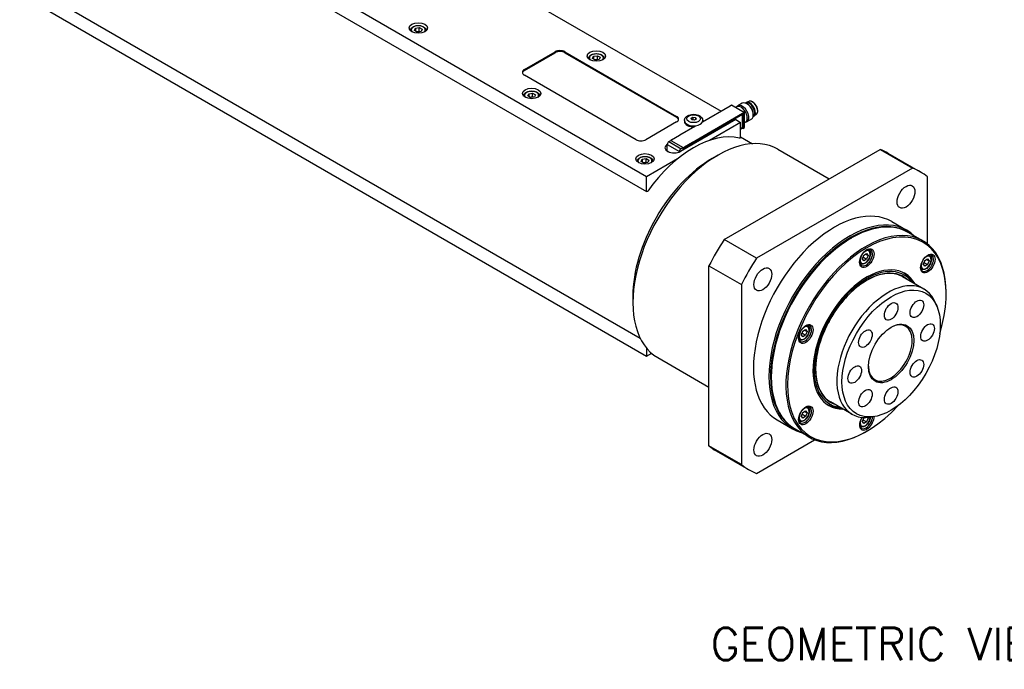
# Model space of a CAD drawing. Extents: x 47048 to 48733, y 3413 to 4601.
# Tile 9 of 22: x 48171 to 48386, y 4230 to 4372. Entities that reach past the tile are written whole.
import ezdxf

# ---------------------------------------------------------------- set-up
doc = ezdxf.new("R2010")
doc.units = 0
doc.header["$LTSCALE"] = 25.4
doc.layers.get('0').update_dxf_attribs({"linetype": 'CONTINUOUS'})
doc.layers.add('ATA-TEXT', color=7, linetype='CONTINUOUS')
doc.styles.get("Standard").update_dxf_attribs({"font": 'simplex.shx'})

msp = doc.modelspace()

# ---------------------------------------------------------------- linework, layer by layer
for p, q in [((48307.9996464, 4337.5040481), (48177.1848919, 4413.0299818)), ((48177.1848919, 4409.7639955), (48307.9996464, 4334.2380618)), ((48267.8713366, 4384.3505394), (48324.2984577, 4351.7723259)), ((48171.1220763, 4380.4834694), (48306.5939764, 4302.2687314)), ((48177.1848919, 4373.838146), (48307.9996464, 4298.3122122)), ((48257.3121021, 4369.4221294), (48257.5362459, 4369.9050923)), ((48257.9244745, 4369.068576), (48257.3121021, 4369.4221294)), ((48257.5362459, 4369.9050923), (48258.3727622, 4370.0345018)), ((48257.5362459, 4369.9050923), (48257.5362459, 4369.2927199)), ((48258.7609908, 4369.1979855), (48257.9244745, 4369.068576)), ((48258.3727622, 4369.2180052), (48258.3727622, 4370.0345018)), ((48258.3727622, 4370.0345018), (48258.9851347, 4369.6809484)), ((48258.9851347, 4369.6809484), (48258.7609908, 4369.1979855)), ((48281.3063654, 4360.8762627), (48288.0238799, 4364.7546215)), ((48281.3063654, 4360.6721386), (48288.0238799, 4364.5504974)), ((48288.0238799, 4364.7546215), (48288.0238799, 4364.5504974)), ((48290.1452002, 4364.5504974), (48290.1452002, 4364.7546215)), ((48290.1452002, 4364.7546215), (48314.5403842, 4350.6700555)), ((48290.1452002, 4364.5504974), (48314.5403842, 4350.4659313)), ((48296.202975, 4363.298405), (48296.4271189, 4363.7813679)), ((48296.8153475, 4362.9448516), (48296.202975, 4363.298405)), ((48296.4271189, 4363.7813679), (48297.2636352, 4363.9107775)), ((48296.4271189, 4363.7813679), (48296.4271189, 4363.1689955)), ((48297.6518638, 4363.0742612), (48296.8153475, 4362.9448516)), ((48297.2636352, 4363.0942809), (48297.2636352, 4363.9107775)), ((48297.2636352, 4363.9107775), (48297.8760076, 4363.5572241)), ((48297.8760076, 4363.5572241), (48297.6518638, 4363.0742612)), ((48281.3063654, 4360.6721386), (48281.3063654, 4360.8762627)), ((48305.7015494, 4345.5669518), (48281.3063654, 4359.6515179)), ((48282.0608394, 4355.1334392), (48282.2849833, 4355.6164021)), ((48282.2849833, 4355.6164021), (48283.1214996, 4355.7458117)), ((48282.2849833, 4355.6164021), (48282.2849833, 4355.0040297)), ((48283.1214996, 4354.9293151), (48283.1214996, 4355.7458117)), ((48283.1214996, 4355.7458117), (48283.733872, 4355.3922583)), ((48282.6732118, 4354.7798858), (48282.0608394, 4355.1334392)), ((48283.5097281, 4354.9092954), (48282.6732118, 4354.7798858)), ((48283.733872, 4355.3922583), (48283.5097281, 4354.9092954)), ((48328.8798283, 4353.5220334), (48327.8994248, 4352.9559971)), ((48330.3459268, 4353.9409599), (48329.7487197, 4353.6996267)), ((48330.0967334, 4353.2977456), (48329.8798283, 4353.4229758)), ((48317.9344967, 4344.9954042), (48328.9653625, 4351.3640776)), ((48318.0052074, 4344.8321049), (48328.9123295, 4351.1293348)), ((48328.9123295, 4351.1089224), (48318.0052074, 4344.8116925)), ((48326.2783567, 4352.9154211), (48320.2325938, 4349.4248982)), ((48326.2076461, 4352.9562459), (48326.5611994, 4353.16037)), ((48326.2076461, 4352.8745962), (48326.2076461, 4352.9562459)), ((48326.2076461, 4352.9562459), (48326.2783567, 4352.9154211)), ((48326.5611994, 4353.16037), (48329.3896266, 4351.5273769)), ((48327.6368091, 4352.7466409), (48327.4573042, 4352.6430037)), ((48328.6825198, 4352.6092349), (48328.6118091, 4352.6500597)), ((48328.8946518, 4351.1191286), (48328.9123295, 4351.1089224)), ((48328.9092965, 4351.1275837), (48328.9373295, 4351.1113988)), ((48328.9653625, 4351.0987162), (48328.9123295, 4351.1293348)), ((48328.9653625, 4351.3640776), (48328.9653625, 4351.0987162)), ((48328.9653625, 4351.3640776), (48329.0360732, 4351.3232527)), ((48329.3896266, 4351.5273769), (48329.0360732, 4351.3232527)), ((48329.0360732, 4351.3232527), (48329.0360732, 4348.0164416)), ((48329.3896266, 4348.2205657), (48329.3896266, 4351.5273769)), ((48331.2940419, 4351.2239463), (48331.2940419, 4350.973486)), ((48331.9756785, 4351.1181471), (48331.4680744, 4350.7216171)), ((48314.5403842, 4349.4453106), (48307.8228697, 4345.5669518)), ((48314.5403842, 4350.6700555), (48314.5403842, 4350.4659313)), ((48327.4450829, 4349.955621), (48315.4242676, 4343.0154)), ((48316.2526948, 4349.7514968), (48316.2526948, 4349.5473727)), ((48317.6950172, 4350.2460181), (48318.1032655, 4350.4817204)), ((48317.8444465, 4349.9240429), (48317.6950172, 4350.2460181)), ((48318.402124, 4349.8377698), (48317.8444465, 4349.9240429)), ((48318.1032655, 4350.4817204), (48318.1032655, 4349.8840034)), ((48318.1032655, 4350.4817204), (48318.6609431, 4350.3954474)), ((48318.8103723, 4350.0734721), (48318.402124, 4349.8377698)), ((48318.6609431, 4350.3954474), (48318.6609431, 4349.9871991)), ((48318.6609431, 4350.3954474), (48318.8103723, 4350.0734721)), ((48320.2526948, 4349.7514968), (48320.2526948, 4349.5473727)), ((48328.5057431, 4349.3432485), (48321.7347918, 4345.434038)), ((48327.4450829, 4349.955621), (48328.5057431, 4349.3432485)), ((48328.5057431, 4346.0772622), (48328.5057431, 4349.3432485)), ((48328.9476848, 4348.3124216), (48328.9476848, 4351.08851)), ((48329.5868091, 4349.3691418), (48329.3896266, 4349.2552984)), ((48330.8798283, 4350.0579318), (48329.8994248, 4349.4918955)), ((48329.9906673, 4350.3434568), (48329.9906673, 4350.2618072)), ((48318.5355375, 4348.4451023), (48315.2474909, 4346.5467477)), ((48328.5057431, 4348.0164416), (48328.9123295, 4348.2511844)), ((48328.9123295, 4348.2307719), (48328.5057431, 4347.9960292)), ((48328.9653625, 4348.0572664), (48328.5057431, 4347.791905)), ((48328.9123295, 4348.2307719), (48328.8946518, 4348.2409781)), ((48328.9653625, 4348.3226278), (48328.9476848, 4348.332834)), ((48328.9653625, 4348.3226278), (48328.9653625, 4348.0572664)), ((48329.0360732, 4348.0164416), (48328.9653625, 4348.0572664)), ((48329.0360732, 4348.0164416), (48329.3896266, 4348.2205657)), ((48312.8521667, 4345.1536004), (48313.3082506, 4345.4169206)), ((48312.8521667, 4345.1536004), (48315.5285659, 4343.6083807)), ((48313.479724, 4345.526127), (48313.3029473, 4345.4240649)), ((48313.3029473, 4345.4240649), (48313.3029473, 4345.4138587)), ((48313.3029473, 4345.4240649), (48315.9899531, 4343.8727214)), ((48313.3082506, 4345.4169206), (48315.9846498, 4343.8717008)), ((48313.4090133, 4345.5669518), (48315.1767803, 4346.5875726)), ((48313.4090133, 4345.5669518), (48313.479724, 4345.526127)), ((48313.4090133, 4345.4853022), (48313.4090133, 4345.5669518)), ((48315.2474909, 4346.5467477), (48315.1767803, 4346.5875726)), ((48318.0052074, 4344.9545794), (48316.2374404, 4343.9339587)), ((48316.2374404, 4343.7298345), (48318.0052074, 4344.7504553)), ((48318.0052074, 4344.9545794), (48317.9344967, 4344.9954042)), ((48318.0052074, 4344.7504553), (48318.0052074, 4344.9545794)), ((48328.2589428, 4345.934772), (48328.5057431, 4346.0772622)), ((48328.5057431, 4346.1982934), (48331.0939764, 4344.7039761)), ((48312.4986133, 4343.1021528), (48312.4897745, 4343.0970497)), ((48312.4897745, 4343.0970497), (48312.4897745, 4343.0816189)), ((48312.4897745, 4343.0970497), (48312.8364251, 4342.8969109)), ((48312.4986133, 4344.541228), (48315.1750125, 4342.9960082)), ((48312.4986133, 4343.0960291), (48312.4986133, 4344.541228)), ((48312.8610824, 4342.8867574), (48312.4986133, 4343.0960291)), ((48315.1750125, 4342.9960082), (48315.1750125, 4342.8933034)), ((48315.9846498, 4343.8717008), (48315.5285659, 4343.6083807)), ((48315.9846498, 4343.8717008), (48315.9846498, 4343.3389368)), ((48315.9899531, 4343.8727214), (48316.1667298, 4343.9747835)), ((48315.9899531, 4343.3419987), (48315.9899531, 4343.8727214)), ((48316.1667298, 4343.9747835), (48316.1667298, 4343.7706594)), ((48316.1667298, 4343.9747835), (48316.2374404, 4343.9339587)), ((48316.1667298, 4343.7706594), (48316.2374404, 4343.7298345)), ((48316.1667298, 4343.7298345), (48316.1667298, 4343.4440607)), ((48316.1667298, 4343.7298345), (48316.1844074, 4343.7196283)), ((48316.1844074, 4343.7196283), (48316.1844074, 4343.4542669)), ((48316.2374404, 4343.9339587), (48316.2374404, 4343.7298345)), ((48324.9159738, 4323.7964176), (48358.96557, 4343.4549611)), ((48336.6809956, 4343.499035), (48347.861452, 4337.0439956)), ((48358.96557, 4343.4549611), (48366.0366378, 4339.3724782)), ((48360.6907719, 4342.6273653), (48367.7618397, 4338.5448824)), ((48306.8095767, 4340.8447491), (48307.0337206, 4341.327712)), ((48307.4219492, 4340.4911957), (48306.8095767, 4340.8447491)), ((48307.0337206, 4341.327712), (48307.8702369, 4341.4571215)), ((48307.0337206, 4341.327712), (48307.0337206, 4340.7153395)), ((48308.2584655, 4340.6206052), (48307.4219492, 4340.4911957)), ((48307.8702369, 4340.6406249), (48307.8702369, 4341.4571215)), ((48307.8702369, 4341.4571215), (48308.4826094, 4341.1035681)), ((48314.7705977, 4341.4132586), (48307.9996464, 4337.5040481)), ((48308.4826094, 4341.1035681), (48308.2584655, 4340.6206052)), ((48322.3185588, 4341.4844689), (48323.5559956, 4342.1989034)), ((48366.0366378, 4339.3724782), (48331.9870417, 4319.7139347)), ((48307.9996464, 4334.2380618), (48307.9996464, 4337.5040481)), ((48369.3411597, 4322.7954517), (48369.3411597, 4337.4646116)), ((48307.9996464, 4334.2380618), (48308.2464467, 4334.380552)), ((48361.5118397, 4327.7195648), (48364.870597, 4325.7803855)), ((48368.2811309, 4323.5226377), (48365.0991503, 4325.359755)), ((48331.9870417, 4319.7139347), (48324.9159738, 4323.7964176)), ((48352.5473737, 4324.0318545), (48352.7241503, 4324.1339166)), ((48356.4629328, 4321.5465657), (48356.2970079, 4321.6423625)), ((48355.1169817, 4319.5958182), (48355.423168, 4320.3849674)), ((48355.423168, 4319.1602225), (48355.1169817, 4319.5958182)), ((48355.3284336, 4319.9220242), (48356.0355404, 4319.5137759)), ((48355.423168, 4320.3849674), (48356.0355404, 4320.7385207)), ((48356.0355404, 4319.5137759), (48355.423168, 4319.1602225)), ((48355.8113965, 4320.6091112), (48356.3417266, 4320.302925)), ((48356.0355404, 4320.7385207), (48356.3417266, 4320.302925)), ((48356.3417266, 4320.302925), (48356.0355404, 4319.5137759)), ((48368.4360822, 4318.4062042), (48368.7422684, 4319.1953533)), ((48368.7422684, 4319.1953533), (48369.3546409, 4319.5489067)), ((48369.130497, 4319.4194972), (48369.6608271, 4319.1133109)), ((48369.3546409, 4319.5489067), (48369.6608271, 4319.1133109)), ((48369.6608271, 4319.1133109), (48369.3546409, 4318.3241618)), ((48369.7820333, 4320.3569517), (48369.6161084, 4320.4527484)), ((48321.611452, 4318.0728178), (48328.6825198, 4313.9903349)), ((48321.611452, 4278.7557308), (48321.611452, 4318.0728178)), ((48354.7129328, 4318.5154768), (48354.5470079, 4318.6112736)), ((48368.0320333, 4317.3258627), (48367.8661084, 4317.4216595)), ((48368.7422684, 4317.9706084), (48368.4360822, 4318.4062042)), ((48368.6475341, 4318.7324101), (48369.3546409, 4318.3241618)), ((48369.3546409, 4318.3241618), (48368.7422684, 4317.9706084)), ((48368.5541016, 4312.9727331), (48363.8871969, 4315.6671718)), ((48328.6825198, 4313.9903349), (48328.6825198, 4274.6732479)), ((48366.0510002, 4314.4178994), (48366.0429608, 4314.4324781)), ((48304.9944426, 4311.4782196), (48304.9944426, 4310.0493506)), ((48373.4070237, 4311.98853), (48373.4070237, 4312.1926541)), ((48371.408648, 4309.1315036), (48371.0829155, 4309.9281459)), ((48341.7978813, 4303.0266317), (48342.1040675, 4303.8157808)), ((48342.1040675, 4303.8157808), (48342.7164399, 4304.1693342)), ((48342.492296, 4304.0399247), (48343.0226261, 4303.7337384)), ((48342.7164399, 4304.1693342), (48343.0226261, 4303.7337384)), ((48343.1438323, 4304.9773792), (48342.9779075, 4305.0731759)), ((48341.3938323, 4301.9462903), (48341.2279075, 4302.042087)), ((48342.1040675, 4302.5910359), (48341.7978813, 4303.0266317)), ((48342.0093331, 4303.3528376), (48342.7164399, 4302.9445893)), ((48342.7164399, 4302.9445893), (48342.1040675, 4302.5910359)), ((48343.0226261, 4303.7337384), (48342.7164399, 4302.9445893)), ((48307.9996464, 4300.0921719), (48307.9996464, 4298.3122122)), ((48307.9996464, 4298.3122122), (48309.1197132, 4298.9588831)), ((48310.4309956, 4298.0327013), (48321.611452, 4291.5776619)), ((48335.2232575, 4294.0256052), (48335.2232575, 4293.821481)), ((48343.1438323, 4287.2185785), (48342.9779075, 4287.3143753)), ((48352.8041016, 4285.6929328), (48348.1371969, 4288.3873716)), ((48350.3010002, 4287.1380992), (48350.284355, 4287.1377721)), ((48341.7978813, 4285.267831), (48342.1040675, 4286.0569802)), ((48342.1040675, 4284.8322353), (48341.7978813, 4285.267831)), ((48342.7164399, 4285.1857887), (48342.0093331, 4285.594037)), ((48342.1040675, 4286.0569802), (48342.7164399, 4286.4105335)), ((48342.7164399, 4285.1857887), (48342.1040675, 4284.8322353)), ((48342.492296, 4286.281124), (48343.0226261, 4285.9749378)), ((48342.7164399, 4286.4105335), (48343.0226261, 4285.9749378)), ((48343.0226261, 4285.9749378), (48342.7164399, 4285.1857887)), ((48355.1169817, 4284.078217), (48355.423168, 4284.8673661)), ((48355.423168, 4284.8673661), (48355.5770187, 4284.9561919)), ((48356.3417266, 4284.7853237), (48356.033763, 4284.9631266)), ((48356.3417266, 4284.7853237), (48356.0355404, 4283.9961746)), ((48356.2094073, 4284.9735677), (48356.3417266, 4284.7853237)), ((48357.5579771, 4285.1414379), (48356.7051984, 4285.0252094)), ((48336.5118397, 4284.4182946), (48339.870597, 4282.4791153)), ((48343.5311309, 4280.6543802), (48340.3491503, 4282.4914975)), ((48341.3938323, 4284.1874896), (48341.2279075, 4284.2832864)), ((48354.7129328, 4282.9978755), (48354.5470079, 4283.0936723)), ((48355.423168, 4283.6426212), (48355.1169817, 4284.078217)), ((48355.3284336, 4284.4044229), (48356.0355404, 4283.9961746)), ((48356.0355404, 4283.9961746), (48355.423168, 4283.6426212)), ((48356.0829076, 4281.9822806), (48355.9061309, 4281.8802185)), ((48328.6825198, 4274.6732479), (48321.611452, 4278.7557308)), ((48331.9870417, 4272.7653813), (48344.6909068, 4280.0999613)), ((48323.1907719, 4277.67546), (48330.2618397, 4273.5929771))]:
    msp.add_line(p, q)
for centre, major_axis in [((48258.1486184, 4369.9597872), (-2, 0)), ((48297.0394913, 4363.8360628), (-2, 0)), ((48282.8973557, 4355.671097), (-2, 0)), ((48318.2526948, 4350.1597451), (-1.5, 0)), ((48307.646093, 4341.3824069), (-2, 0)), ((48364.6368397, 4333.1322236), (1.375, 2.3815699)), ((48356.0829076, 4319.7452475), (-1.125, -1.9485572)), ((48369.402008, 4318.5556334), (-1.125, -1.9485572)), ((48333.3868397, 4315.0900277), (1.375, 2.3815699)), ((48361.3862084, 4298.9245847), (-7.5863249, -13.1399001)), ((48367.0112084, 4308.6673705), (-1.047, -1.8134572)), ((48361.3862084, 4308.1101712), (-1.047, -1.8134572)), ((48361.3862084, 4298.9245847), (-3.5, -6.0621778)), ((48342.7638071, 4303.1760609), (-1.125, -1.9485572)), ((48355.7612084, 4302.1721799), (-1.047, -1.8134572)), ((48369.3411597, 4303.5173779), (-1.047, -1.8134572)), ((48367.0112084, 4295.6769894), (-1.047, -1.8134572)), ((48353.4312571, 4294.3317914), (-1.047, -1.8134572)), ((48355.7612084, 4289.1817989), (-1.047, -1.8134572)), ((48361.3862084, 4289.7389981), (-1.047, -1.8134572)), ((48342.7638071, 4285.4172603), (-1.125, -1.9485572)), ((48333.3868397, 4279.0056359), (1.375, 2.3815699))]:
    msp.add_ellipse(centre, major_axis=major_axis, ratio=0.5773502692)
for centre, major_axis, start_param, end_param in [((48258.1486184, 4369.5515389), (-1.55, 0), 2.617211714, 6.8075662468), ((48289.08454, 4364.1422491), (-1.5, 0), 3.926990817, 5.4977871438), ((48289.08454, 4363.9381249), (-1.5, 0), 3.926990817, 5.4977871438), ((48297.0394913, 4363.4278146), (-1.55, 0), 2.617211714, 6.8075662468), ((48282.3670256, 4360.2638903), (-1.5, 0), 5.4977871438, 7.0685834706), ((48282.3670256, 4360.0597662), (-1.5, 0), 5.4977871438, 6.1650596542), ((48282.8973557, 4355.2628487), (-1.55, 0), 2.617211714, 6.8075662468), ((48329.8798283, 4351.7899826), (1, -1.7320508), 0, 3.1415926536), ((48330.5386751, 4352.1703679), (0.8625, -1.4938938), 6.1259311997, 9.5820320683), ((48330.4502867, 4352.1193369), (0.8125, -1.4072913), 0.0155573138, 3.1260353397), ((48330.0967334, 4351.9152128), (-0.846625, 1.4663975), 3.926990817, 5.4977871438), ((48331.0947142, 4352.4913973), (0.8175514, -1.4160406), 0.0809253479, 3.0606673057), ((48328.6118091, 4351.0578914), (0.975, -1.6887495), 0, 3.1415926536), ((48328.8994248, 4351.2239463), (1, -1.7320508), 6.0514745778, 9.6564886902), ((48328.6825198, 4351.0987162), (-0.925, 1.602147), 3.926990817, 5.4977871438), ((48328.9123295, 4351.0680976), (0.0375, 0.0649519), 5.4977871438, 7.0685834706), ((48328.9123295, 4351.0680976), (0.025, 0.0433013), 5.4977871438, 7.0685834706), ((48313.479724, 4350.057683), (1.5, 0), 5.4977871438, 7.0685834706), ((48313.479724, 4349.8535589), (1.5, 0), 0.118125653, 0.7853981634), ((48318.2526948, 4349.7514968), (-2, 0), 0, 3.1415926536), ((48318.2526948, 4349.5473727), (-2, 0), 0, 1.6721132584), ((48318.2526948, 4349.5473727), (2, 0), 6.1818683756, 6.2831853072), ((48323.5559956, 4320.7658682), (13.125, 22.7331668), 0, 3.1415926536), ((48318.2526948, 4323.8277304), (12.25, 21.2176224), 0.1696239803, 1.4011723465), ((48328.9123295, 4348.2920092), (-0.0375, -0.0649519), 0.7853981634, 2.3561944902), ((48328.9123295, 4348.2920092), (0.025, 0.0433013), 3.926990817, 5.4977871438), ((48306.7622096, 4346.1793243), (1.5, 0), 3.926990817, 5.4977871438), ((48312.8521667, 4344.7453522), (0.25, 0.4330127), 0.7853981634, 2.3561944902), ((48314.0100541, 4343.8318966), (-2, 0), 5.5673431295, 8.6393797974), ((48315.5285659, 4343.2001324), (-0.25, -0.4330127), 3.926990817, 5.4977871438), ((48316.2020851, 4343.750247), (-0.025, -0.0433013), 4.7123889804, 5.4977871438), ((48316.2197628, 4343.7400407), (-0.025, -0.0433013), 4.7123889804, 5.4977871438), ((48341.9407719, 4310.1514126), (18.75, 32.4759526), 0, 0.0882350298), ((48322.3185588, 4321.4803027), (-12.25, -21.2176224), 3.926990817, 5.4977871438), ((48307.646093, 4340.9741586), (-1.55, 0), 2.617211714, 6.8075662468), ((48349.0118397, 4306.0689297), (18.75, 32.4759526), 6.1949502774, 6.3714203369), ((48349.0118397, 4306.0689297), (12.5, 21.6506351), 0, 3.1415926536), ((48352.7241503, 4303.9256262), (-12.375, -21.4341287), 3.1415926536, 6.2831853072), ((48352.370597, 4304.1297504), (12.5, 21.6506351), 6.1416458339, 9.5663174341), ((48352.5473737, 4304.0276883), (-12.375, -21.4341287), 3.1344501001, 6.2903278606), ((48355.9061309, 4302.0885089), (12.375, 21.4341287), 5.4977871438, 10.2101761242), ((48356.0829076, 4301.9864468), (-12.25, -21.2176224), 1.951356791, 7.4734211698), ((48341.9407719, 4310.1514126), (-18.75, -32.4759526), 4.6241539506, 4.8006240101), ((48352.5473737, 4304.0276883), (-12.25, -21.2176224), 3.926990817, 5.4977871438), ((48355.9061309, 4319.8473095), (1, 1.7320508), 2.4168903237, 7.007887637), ((48355.7293542, 4319.9493716), (0.775, 1.3423394), 1.7419583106, 7.6828196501), ((48355.5879328, 4320.0310213), (0.875, 1.5155445), 0, 0.2414073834), ((48349.0118397, 4306.0689297), (-18.75, -32.4759526), 4.6241539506, 4.8006240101), ((48369.2252313, 4318.6576955), (1, 1.7320508), 2.4168903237, 7.007887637), ((48369.0484546, 4318.7597575), (0.775, 1.3423394), 1.7419583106, 7.6828196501), ((48368.9070333, 4318.8414072), (0.875, 1.5155445), 0, 0.2414073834), ((48356.0829076, 4301.9864468), (-8.3125, -14.3976723), 2.8157096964, 6.6090682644), ((48356.0829076, 4301.9864468), (8.1250947, 14.0730769), 6.034429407, 9.673533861), ((48356.0829076, 4301.9864468), (7.925, 13.7265026), 6.1707949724, 9.5371682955), ((48355.5879328, 4320.0310213), (-0.875, -1.5155445), 6.0417779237, 6.2831853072), ((48368.9070333, 4318.8414072), (-0.875, -1.5155445), 6.0417779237, 6.2831853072), ((48360.6791016, 4299.3328329), (7.875, 13.6399001), 5.8626509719, 9.8453122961), ((48355.6409658, 4302.241602), (8.3125, 14.3976723), 5.95730235, 6.2565992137), ((48355.4166672, 4302.3711009), (8.3444216, 14.4529622), 5.9477281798, 6.1079295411), ((48361.2094317, 4299.0266467), (3.375, 5.8456715), 2.3745456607, 7.0502323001), ((48342.5870304, 4303.278123), (1, 1.7320508), 2.4168903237, 7.007887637), ((48342.4102537, 4303.3801851), (0.775, 1.3423394), 1.7419583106, 7.6828196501), ((48342.2688323, 4303.4618347), (0.875, 1.5155445), 0, 0.2414073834), ((48342.2688323, 4303.4618347), (-0.875, -1.5155445), 6.0417779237, 6.2831853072), ((48342.5870304, 4285.5193223), (1, 1.7320508), 2.4168903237, 7.007887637), ((48342.4102537, 4285.6213844), (0.775, 1.3423394), 1.7419583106, 7.6828196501), ((48342.2688323, 4285.7030341), (0.875, 1.5155445), 0, 0.2414073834), ((48355.6409658, 4302.241602), (-8.3125, -14.3976723), 0.0265860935, 0.3258829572), ((48355.4166672, 4302.3711009), (-8.3444216, -14.4529622), 0.1752557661, 0.3354571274), ((48356.0829076, 4284.2276462), (-1.125, -1.9485572), 4.6543123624, 8.6458735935), ((48355.9061309, 4284.3297083), (-1, -1.7320508), 5.5584829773, 8.6167232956), ((48355.7293542, 4284.4317703), (-0.775, -1.3423394), 4.8835509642, 8.6212935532), ((48342.2688323, 4285.7030341), (-0.875, -1.5155445), 6.0417779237, 6.2831853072), ((48355.5879328, 4284.51342), (-0.875, -1.5155445), 6.0417779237, 6.2831853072), ((48341.9407719, 4310.1514126), (-18.75, -32.4759526), 6.1949502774, 6.2831853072), ((48349.0118397, 4306.0689297), (-18.75, -32.4759526), 6.1949502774, 6.3714203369)]:
    msp.add_ellipse(centre, major_axis=major_axis, ratio=0.5773502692, start_param=start_param, end_param=end_param)
for points, knots in [([(48256.398726, 4369.4006579), (48256.4005458, 4369.5056749), (48256.4259682, 4369.6099143), (48256.5223063, 4369.8158082), (48256.5981918, 4369.9153969), (48256.7984692, 4370.1032453), (48256.9283348, 4370.1884785), (48257.225908, 4370.3305836), (48257.3949602, 4370.3862783), (48257.7508318, 4370.4616168), (48257.9374586, 4370.4814691), (48258.3106562, 4370.4845869), (48258.4971458, 4370.4680316), (48258.8538525, 4370.3995906), (48259.0239475, 4370.3476168), (48259.3321596, 4370.2102045), (48259.4701308, 4370.124568), (48259.6941031, 4369.9244459), (48259.7817999, 4369.810241), (48259.8751778, 4369.5935423), (48259.8968344, 4369.497397), (48259.8985108, 4369.4006579)], [0.7954028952, 0.7954028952, 0.7954028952, 0.7954028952, 1.0492433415, 1.0492433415, 1.3371734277, 1.3371734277, 1.6651252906, 1.6651252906, 2.0047401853, 2.0047401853, 2.3417254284, 2.3417254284, 2.6770391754, 2.6770391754, 3.0137607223, 3.0137607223, 3.3533212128, 3.3533212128, 3.683154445, 3.683154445, 3.9169860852, 3.9169860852, 3.9169860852, 3.9169860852]), ([(48295.2895989, 4363.2769336), (48295.2914188, 4363.3819505), (48295.3168412, 4363.4861899), (48295.4131793, 4363.6920839), (48295.4890648, 4363.7916725), (48295.6893421, 4363.979521), (48295.8192078, 4364.0647542), (48296.1167809, 4364.2068593), (48296.2858332, 4364.2625539), (48296.6417048, 4364.3378924), (48296.8283315, 4364.3577447), (48297.2015291, 4364.3608625), (48297.3880188, 4364.3443073), (48297.7447255, 4364.2758663), (48297.9148205, 4364.2238925), (48298.2230326, 4364.0864801), (48298.3610038, 4364.0008436), (48298.584976, 4363.8007216), (48298.6726728, 4363.6865166), (48298.7660507, 4363.4698179), (48298.7877073, 4363.3736726), (48298.7893837, 4363.2769336)], [0.7954028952, 0.7954028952, 0.7954028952, 0.7954028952, 1.0492433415, 1.0492433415, 1.3371734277, 1.3371734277, 1.6651252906, 1.6651252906, 2.0047401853, 2.0047401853, 2.3417254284, 2.3417254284, 2.6770391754, 2.6770391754, 3.0137607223, 3.0137607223, 3.3533212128, 3.3533212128, 3.683154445, 3.683154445, 3.9169860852, 3.9169860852, 3.9169860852, 3.9169860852]), ([(48281.1474633, 4355.1119678), (48281.1492832, 4355.2169847), (48281.1747056, 4355.3212241), (48281.2710437, 4355.5271181), (48281.3469292, 4355.6267067), (48281.5472065, 4355.8145551), (48281.6770721, 4355.8997884), (48281.9746453, 4356.0418935), (48282.1436976, 4356.0975881), (48282.4995692, 4356.1729266), (48282.6861959, 4356.1927789), (48283.0593935, 4356.1958967), (48283.2458832, 4356.1793415), (48283.6025899, 4356.1109004), (48283.7726848, 4356.0589267), (48284.0808969, 4355.9215143), (48284.2188681, 4355.8358778), (48284.4428404, 4355.6357558), (48284.5305372, 4355.5215508), (48284.6239151, 4355.3048521), (48284.6455717, 4355.2087068), (48284.6472481, 4355.1119678)], [0.7954028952, 0.7954028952, 0.7954028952, 0.7954028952, 1.0492433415, 1.0492433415, 1.3371734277, 1.3371734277, 1.6651252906, 1.6651252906, 2.0047401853, 2.0047401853, 2.3417254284, 2.3417254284, 2.6770391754, 2.6770391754, 3.0137607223, 3.0137607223, 3.3533212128, 3.3533212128, 3.683154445, 3.683154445, 3.9169860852, 3.9169860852, 3.9169860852, 3.9169860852]), ([(48331.9756785, 4351.1181471), (48332.056147, 4351.1810074), (48332.1215622, 4351.2644423), (48332.221695, 4351.4680619), (48332.2537012, 4351.5907608), (48332.2796774, 4351.8644025), (48332.2715683, 4352.0166525), (48332.2154336, 4352.3313738), (48332.1672838, 4352.4938337), (48332.0366434, 4352.8122441), (48331.9543353, 4352.9681589), (48331.7637037, 4353.2587656), (48331.6554468, 4353.3934266), (48331.4227113, 4353.6286429), (48331.298231, 4353.7290572), (48331.0438142, 4353.8847116), (48330.9138303, 4353.9398609), (48330.6626898, 4353.9949688), (48330.5410236, 4353.9961349), (48330.4007495, 4353.9609068), (48330.3729102, 4353.9518639), (48330.3459268, 4353.9409599)], [0.8663235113, 0.8663235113, 0.8663235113, 0.8663235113, 1.1543887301, 1.1543887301, 1.4672503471, 1.4672503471, 1.7964845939, 1.7964845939, 2.1263857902, 2.1263857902, 2.4546527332, 2.4546527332, 2.7825969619, 2.7825969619, 3.1117599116, 3.1117599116, 3.4421688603, 3.4421688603, 3.7639620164, 3.7639620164, 3.8460654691, 3.8460654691, 3.8460654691, 3.8460654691]), ([(48316.2526948, 4349.7514968), (48316.2526948, 4349.8821363), (48316.2791295, 4350.0122021), (48316.3785273, 4350.2614775), (48316.4547669, 4350.3783548), (48316.6574089, 4350.605926), (48316.791358, 4350.7094765), (48317.1099151, 4350.8942772), (48317.2999067, 4350.969302), (48317.7032364, 4351.0758978), (48317.916867, 4351.1067956), (48318.3451343, 4351.1234643), (48318.5596163, 4351.1097617), (48318.9751105, 4351.0381479), (48319.175987, 4350.9801218), (48319.5481873, 4350.8168315), (48319.7197698, 4350.7112981), (48319.996322, 4350.4552044), (48320.1069014, 4350.3084181), (48320.2253174, 4350.0166656), (48320.2526948, 4349.8843918), (48320.2526948, 4349.7514968)], [0.7853981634, 0.7853981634, 0.7853981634, 0.7853981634, 1.0116723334, 1.0116723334, 1.2602659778, 1.2602659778, 1.5684052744, 1.5684052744, 1.9269036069, 1.9269036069, 2.2888823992, 2.2888823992, 2.6463048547, 2.6463048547, 3.0059878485, 3.0059878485, 3.369490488, 3.369490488, 3.6968100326, 3.6968100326, 3.926990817, 3.926990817, 3.926990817, 3.926990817]), ([(48305.8962006, 4340.8232776), (48305.8980205, 4340.9282945), (48305.9234429, 4341.0325339), (48306.019781, 4341.2384279), (48306.0956665, 4341.3380166), (48306.2959439, 4341.525865), (48306.4258095, 4341.6110982), (48306.7233827, 4341.7532033), (48306.8924349, 4341.8088979), (48307.2483065, 4341.8842364), (48307.4349332, 4341.9040887), (48307.8081309, 4341.9072066), (48307.9946205, 4341.8906513), (48308.3513272, 4341.8222103), (48308.5214222, 4341.7702365), (48308.8296343, 4341.6328241), (48308.9676055, 4341.5471876), (48309.1915778, 4341.3470656), (48309.2792746, 4341.2328607), (48309.3726524, 4341.0161619), (48309.394309, 4340.9200166), (48309.3959855, 4340.8232776)], [0.7954028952, 0.7954028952, 0.7954028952, 0.7954028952, 1.0492433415, 1.0492433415, 1.3371734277, 1.3371734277, 1.6651252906, 1.6651252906, 2.0047401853, 2.0047401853, 2.3417254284, 2.3417254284, 2.6770391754, 2.6770391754, 3.0137607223, 3.0137607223, 3.3533212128, 3.3533212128, 3.683154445, 3.683154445, 3.9169860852, 3.9169860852, 3.9169860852, 3.9169860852]), ([(48356.4629328, 4321.5465657), (48356.5574773, 4321.4919804), (48356.6388305, 4321.4154845), (48356.7713741, 4321.2256645), (48356.8196777, 4321.1101514), (48356.8822205, 4320.8427819), (48356.8911018, 4320.6876984), (48356.8653819, 4320.3589399), (48356.8290887, 4320.184689), (48356.716398, 4319.8388259), (48356.6402772, 4319.6672763), (48356.4563785, 4319.3425188), (48356.3487964, 4319.1892916), (48356.1111714, 4318.914595), (48355.9811133, 4318.7932754), (48355.7080047, 4318.5950621), (48355.5648557, 4318.5183937), (48355.2795588, 4318.4244891), (48355.136806, 4318.4056439), (48354.8982908, 4318.4336134), (48354.8003075, 4318.465031), (48354.7129328, 4318.5154768)], [3.926990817, 3.926990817, 3.926990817, 3.926990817, 4.1908359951, 4.1908359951, 4.4787660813, 4.4787660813, 4.8067179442, 4.8067179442, 5.1463328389, 5.1463328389, 5.483318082, 5.483318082, 5.818631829, 5.818631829, 6.1553533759, 6.1553533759, 6.4949138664, 6.4949138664, 6.8247470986, 6.8247470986, 7.0685834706, 7.0685834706, 7.0685834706, 7.0685834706]), ([(48369.7820333, 4320.3569517), (48369.8765778, 4320.3023664), (48369.957931, 4320.2258704), (48370.0904746, 4320.0360504), (48370.1387782, 4319.9205373), (48370.201321, 4319.6531678), (48370.2102023, 4319.4980843), (48370.1844824, 4319.1693258), (48370.1481892, 4318.9950749), (48370.0354984, 4318.6492119), (48369.9593777, 4318.4776622), (48369.775479, 4318.1529047), (48369.6678969, 4317.9996775), (48369.4302719, 4317.724981), (48369.3002138, 4317.6036613), (48369.0271051, 4317.405448), (48368.8839561, 4317.3287797), (48368.5986592, 4317.234875), (48368.4559065, 4317.2160298), (48368.2173912, 4317.2439993), (48368.119408, 4317.2754169), (48368.0320333, 4317.3258627)], [2.8797932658, 2.8797932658, 2.8797932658, 2.8797932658, 3.1436384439, 3.1436384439, 3.4315685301, 3.4315685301, 3.759520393, 3.759520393, 4.0991352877, 4.0991352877, 4.4361205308, 4.4361205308, 4.7714342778, 4.7714342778, 5.1081558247, 5.1081558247, 5.4477163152, 5.4477163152, 5.7775495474, 5.7775495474, 6.0213859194, 6.0213859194, 6.0213859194, 6.0213859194]), ([(48363.8871969, 4315.6671718), (48363.6409029, 4315.8093697), (48363.3828988, 4315.9312878), (48362.1989267, 4316.376905), (48361.1582895, 4316.4784932), (48358.9405604, 4316.1814438), (48357.7659239, 4315.7881036), (48355.3982552, 4314.5484424), (48354.2058386, 4313.7041083), (48351.9212071, 4311.6481352), (48350.8294084, 4310.4367825), (48348.8575635, 4307.7690857), (48347.9779563, 4306.3130858), (48346.5207766, 4303.3045113), (48345.9434777, 4301.7524478), (48345.1496466, 4298.710696), (48344.9331314, 4297.221512), (48344.8813206, 4294.4578788), (48345.0458964, 4293.1839082), (48345.736467, 4290.9775349), (48346.2627935, 4290.0465334), (48347.2995023, 4288.9563655), (48347.69988, 4288.6398566), (48348.1371969, 4288.3873716)], [5.4977871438, 5.4977871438, 5.4977871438, 5.4977871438, 5.5928201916, 5.5928201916, 5.916546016, 5.916546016, 6.2366514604, 6.2366514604, 6.5555900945, 6.5555900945, 6.8746234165, 6.8746234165, 7.1938157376, 7.1938157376, 7.5130250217, 7.5130250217, 7.8321006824, 7.8321006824, 8.1510214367, 8.1510214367, 8.4706401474, 8.4706401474, 8.6393797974, 8.6393797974, 8.6393797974, 8.6393797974]), ([(48343.1438323, 4304.9773792), (48343.2383769, 4304.9227939), (48343.31973, 4304.8462979), (48343.4522737, 4304.6564779), (48343.5005772, 4304.5409648), (48343.5631201, 4304.2735954), (48343.5720014, 4304.1185118), (48343.5462814, 4303.7897533), (48343.5099882, 4303.6155025), (48343.3972975, 4303.2696394), (48343.3211767, 4303.0980897), (48343.137278, 4302.7733322), (48343.0296959, 4302.6201051), (48342.7920709, 4302.3454085), (48342.6620128, 4302.2240888), (48342.3889042, 4302.0258755), (48342.2457552, 4301.9492072), (48341.9604583, 4301.8553025), (48341.8177055, 4301.8364573), (48341.5791903, 4301.8644269), (48341.481207, 4301.8958444), (48341.3938323, 4301.9462903)], [4.9741883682, 4.9741883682, 4.9741883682, 4.9741883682, 5.2380335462, 5.2380335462, 5.5259636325, 5.5259636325, 5.8539154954, 5.8539154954, 6.1935303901, 6.1935303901, 6.5305156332, 6.5305156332, 6.8658293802, 6.8658293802, 7.2025509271, 7.2025509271, 7.5421114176, 7.5421114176, 7.8719446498, 7.8719446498, 8.1157810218, 8.1157810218, 8.1157810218, 8.1157810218]), ([(48343.1438323, 4287.2185785), (48343.2383769, 4287.1639932), (48343.31973, 4287.0874973), (48343.4522737, 4286.8976773), (48343.5005772, 4286.7821642), (48343.5631201, 4286.5147947), (48343.5720014, 4286.3597112), (48343.5462814, 4286.0309527), (48343.5099882, 4285.8567018), (48343.3972975, 4285.5108387), (48343.3211767, 4285.3392891), (48343.137278, 4285.0145316), (48343.0296959, 4284.8613044), (48342.7920709, 4284.5866078), (48342.6620128, 4284.4652882), (48342.3889042, 4284.2670749), (48342.2457552, 4284.1904065), (48341.9604583, 4284.0965019), (48341.8177055, 4284.0776567), (48341.5791903, 4284.1056262), (48341.481207, 4284.1370438), (48341.3938323, 4284.1874896)], [6.0213859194, 6.0213859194, 6.0213859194, 6.0213859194, 6.2852310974, 6.2852310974, 6.5731611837, 6.5731611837, 6.9011130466, 6.9011130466, 7.2407279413, 7.2407279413, 7.5777131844, 7.5777131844, 7.9130269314, 7.9130269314, 8.2497484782, 8.2497484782, 8.5893089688, 8.5893089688, 8.919142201, 8.919142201, 9.162978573, 9.162978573, 9.162978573, 9.162978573]), ([(48350.36948, 4287.0985623), (48350.1428097, 4287.0952441), (48349.9203985, 4287.1027143), (48348.9193424, 4287.1860766), (48348.1973734, 4287.3892648), (48347.5498934, 4287.7230298)], [3.59504677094, 3.59504677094, 3.59504677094, 3.59504677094, 3.66125810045, 3.66125810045, 3.89947110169, 3.89947110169, 3.89947110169, 3.89947110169]), ([(48356.8811945, 4285.0491966), (48356.880439, 4285.035709), (48356.8795291, 4285.0221721), (48356.8653819, 4284.8413386), (48356.8290887, 4284.6670877), (48356.716398, 4284.3212247), (48356.6402772, 4284.149675), (48356.4563785, 4283.8249175), (48356.3487964, 4283.6716904), (48356.1111714, 4283.3969938), (48355.9811133, 4283.2756741), (48355.7080047, 4283.0774608), (48355.5648557, 4283.0007925), (48355.2795588, 4282.9068878), (48355.136806, 4282.8880426), (48354.8982908, 4282.9160121), (48354.8003075, 4282.9474297), (48354.7129328, 4282.9978755)], [1.6375452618, 1.6375452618, 1.6375452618, 1.6375452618, 1.6651252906, 1.6651252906, 2.0047401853, 2.0047401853, 2.3417254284, 2.3417254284, 2.6770391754, 2.6770391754, 3.0137607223, 3.0137607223, 3.3533212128, 3.3533212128, 3.683154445, 3.683154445, 3.926990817, 3.926990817, 3.926990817, 3.926990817])]:
    msp.add_open_spline(points, degree=3, knots=knots)
for points, weights in [([(48258.3727622, 4369.2180052), (48258.1133568, 4369.1145758), (48257.8877535, 4369.0897769)], [1, 1.09062147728, 1.07507328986]), ([(48258.4503831, 4369.1499343), (48258.4127105, 4369.181625), (48258.3727622, 4369.2180052)], [1.03148954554, 1.01779072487, 1]), ([(48297.2636352, 4363.0942809), (48297.0042298, 4362.9908514), (48296.7786265, 4362.9660525)], [1, 1.09062147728, 1.07507328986]), ([(48297.3412561, 4363.02621), (48297.3035835, 4363.0579006), (48297.2636352, 4363.0942809)], [1.03148954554, 1.01779072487, 1]), ([(48283.1214996, 4354.9293151), (48282.8620942, 4354.8258856), (48282.6364909, 4354.8010867)], [1, 1.09062147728, 1.07507328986]), ([(48283.1991205, 4354.8612442), (48283.1614479, 4354.8929348), (48283.1214996, 4354.9293151)], [1.03148954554, 1.01779072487, 1]), ([(48307.8702369, 4340.6406249), (48307.6108315, 4340.5371954), (48307.3852282, 4340.5123965)], [1, 1.09062147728, 1.07507328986]), ([(48307.9478578, 4340.572554), (48307.9101852, 4340.6042446), (48307.8702369, 4340.6406249)], [1.03148954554, 1.01779072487, 1]), ([(48355.230672, 4319.888838), (48355.2769532, 4319.9056181), (48355.3284336, 4319.9220242)], [1.03148954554, 1.01779072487, 1]), ([(48355.3284336, 4319.9220242), (48355.3685638, 4320.1983906), (48355.4598889, 4320.4061682)], [1, 1.09062147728, 1.07507328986]), ([(48368.6475341, 4318.7324101), (48368.6876642, 4319.0087765), (48368.7789894, 4319.2165542)], [1, 1.09062147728, 1.07507328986]), ([(48368.5497725, 4318.6992239), (48368.5960537, 4318.716004), (48368.6475341, 4318.7324101)], [1.03148954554, 1.01779072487, 1]), ([(48342.0093331, 4303.3528376), (48342.0494633, 4303.629204), (48342.1407885, 4303.8369817)], [1, 1.09062147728, 1.07507328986]), ([(48341.9115716, 4303.3196514), (48341.9578527, 4303.3364315), (48342.0093331, 4303.3528376)], [1.03148954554, 1.01779072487, 1]), ([(48341.9115716, 4285.5608508), (48341.9578527, 4285.5776309), (48342.0093331, 4285.594037)], [1.03148954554, 1.01779072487, 1]), ([(48342.0093331, 4285.594037), (48342.0494633, 4285.8704034), (48342.1407885, 4286.078181)], [1, 1.09062147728, 1.07507328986]), ([(48355.3284336, 4284.4044229), (48355.3685638, 4284.6807893), (48355.4598889, 4284.888567)], [1, 1.09062147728, 1.07507328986]), ([(48355.230672, 4284.3712367), (48355.2769532, 4284.3880168), (48355.3284336, 4284.4044229)], [1.03148954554, 1.01779072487, 1])]:
    msp.add_rational_spline(points, weights, degree=2)
msp.add_open_spline([(48364.168882, 4316.5079624), (48364.9519957, 4316.0046397), (48365.6116037, 4315.2885428), (48366.11948, 4314.3783625)], degree=3)

# ---------------------------------------------------------------- texts
at = {"layer": 'ATA-TEXT', "insert": (48321.9842092, 4229.6944088), "char_height": 6.999999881, "attachment_point": 7}
msp.add_mtext('GEOMETRIC VIEW ( 1 : 4 )', dxfattribs=at)

doc.saveas('drawing.dxf')
